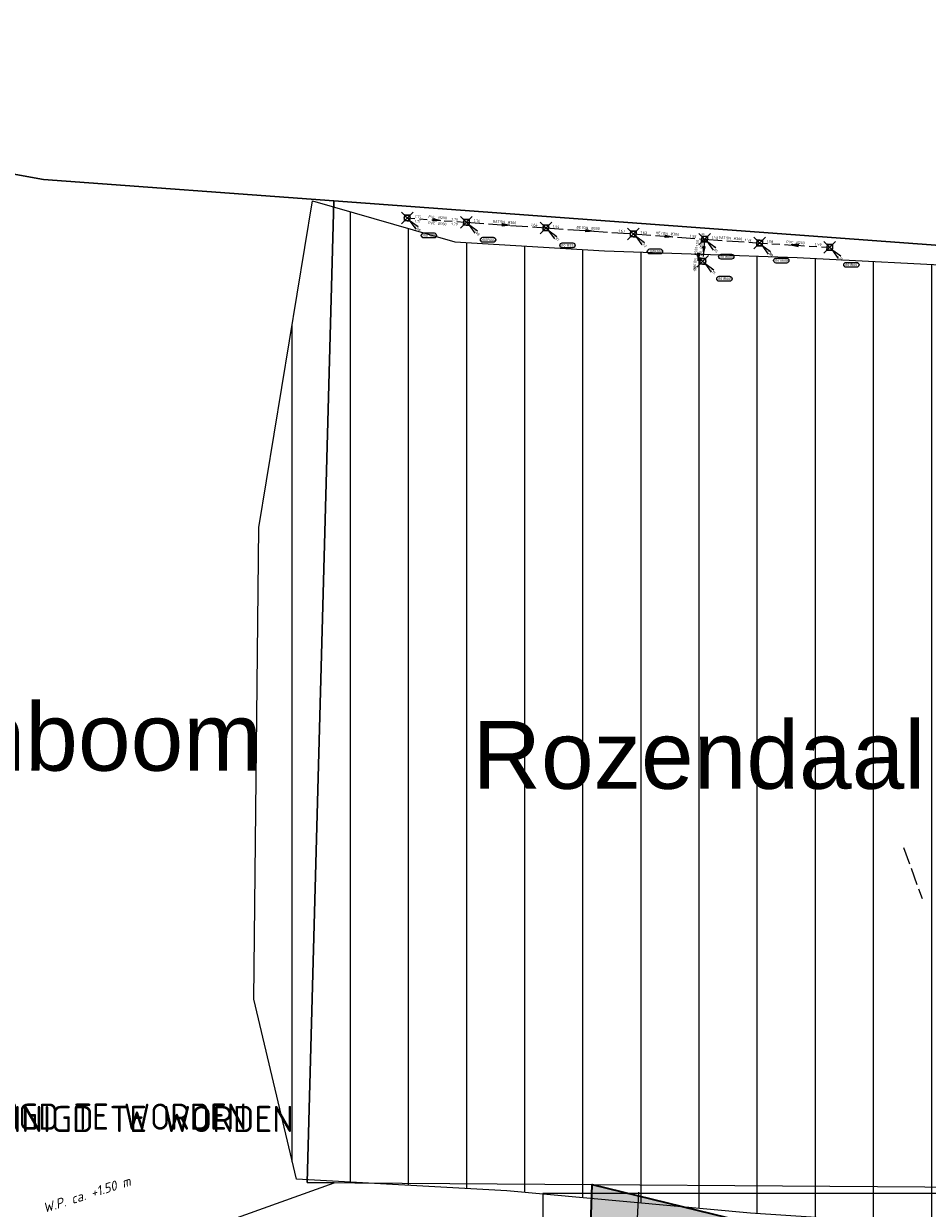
# Model space of a CAD drawing. Header units: metres. Extents: x 153214 to 171403, y 455965 to 463272.
# Tile 53 of 75: x 157931 to 158398, y 460456 to 461067. Entities that reach past the tile are written whole.
import ezdxf
from ezdxf.enums import TextEntityAlignment as Align

# ---------------------------------------------------------------- set-up
doc = ezdxf.new("R2010")
doc.units = ezdxf.units.M
doc.header["$PDMODE"] = 3
doc.header["$PDSIZE"] = 3
for name, pattern in [('RI-DWA_BETON-SO', [11.4, 9, -2.4]), ('RI-HWA_BETON-SO', [11.4, 9, -2.4]), ('RI-HWA_PVC-SO', [6.4, 4, -2.4])]:
    doc.linetypes.add(name, pattern=pattern)
doc.layers.get('0').update_dxf_attribs({"lineweight": 25})
doc.layers.get('defpoints').update_dxf_attribs({"lineweight": 25})
for name, color, linetype in [('2025 hatch', 41, 'Continuous'), ('2026', 10, 'Continuous'), ('2026 hatch', 10, 'Continuous'), ('B-OI-RI-GWA_RIOOLPUT_INSPECTIEPUT-S', 12, 'Continuous'), ('B-OI-RI-HWA_PUTNUMMER-S', 154, 'Continuous'), ('B-OI-RI-HWA_RIOOLLEIDING_BETON_300-G', 154, 'RI-HWA_BETON-SO'), ('B-OI-RI-HWA_RIOOLLEIDING_BETON_500-G', 154, 'RI-HWA_BETON-SO'), ('B-OI-RI-HWA_RIOOLLEIDING_PVC_200-G', 154, 'RI-HWA_PVC-SO'), ('b-ri-t50-wp', 3, 'Continuous')]:
    doc.layers.add(name, color=color, linetype=linetype)
for name, color, linetype, lineweight in [('B-OI-RI-DWA_RIOOLLEIDING_BETON_300-G', 38, 'RI-DWA_BETON-SO', 18), ('B-OI-RI-HWA_RIOOLPUT_INSPECTIEPUT-S', 154, 'Continuous', 25), ('B-OI-RI-HWA_STROOMRICHTING-S', 154, 'Continuous', 25), ('B-OI-RI-T18', 1, 'Continuous', 18), ('N-WE-RI-GRENS_WERK-G', 11, 'XX-WERKGRENS 1', 35), ('X-XX-AL-TEKENBLAD-KADER-G-OZ', 2, 'Continuous', 25)]:
    doc.layers.add(name, color=color, linetype=linetype, lineweight=lineweight)
doc.layers.add('inspectieput', color=7, linetype='Continuous', plot=False)
doc.styles.add('ARIAL', font='arial.ttf')
doc.styles.add('ISO', font='iso.shx')
doc.styles.add('NLCS-ISO', font='isocpeur.ttf')
doc.styles.add('NLCS-ISO-M750-T35', font='NLCS-ISO.ttf', dxfattribs={"height": 2.625})
doc.styles.add('NLCS-ISO-M7500-T18', font='NLCS-ISO.ttf', dxfattribs={"height": 13.5})
doc.linetypes.add('XX-WERKGRENS 1', pattern='A,0,[137,NLCS.SHX,S=0.05,R=0,X=-0.55,Y=-0.675],-3', length=3)

# ---------------------------------------------------------------- blocks, each defined once
blk = doc.blocks.new('*U42')
at = {"ltscale": 0.1}
blk.add_hatch(color=256, dxfattribs=at).paths.add_polyline_path([(-2.5, 0), (2.5, -0.83), (2.5, 0.83)])
at = {"ltscale": 0.1, "flags": 128}
blk.add_lwpolyline([(-2.5, 0), (2.5, -0.83), (2.5, 0.83)], close=True, dxfattribs=at)
at = {"ltscale": 0.1, "style": 'NLCS-ISO'}
for tag, p in [('BOBL', (-14.82, 0)), ('MAT', (-1, 0.5))]:
    blk.add_attdef(tag, text='', height=1.8, dxfattribs=at).set_placement(p, align=Align.BOTTOM_RIGHT)
for tag, p in [('DIA', (1, 0.5)), ('BOBR', (13.88, 0))]:
    blk.add_attdef(tag, text='', height=1.8, dxfattribs=at).set_placement(p, align=Align.BOTTOM_LEFT)
at = {"layer": 'defpoints', "ltscale": 0.1, "style": 'NLCS-ISO', "flags": 1}
blk.add_attdef('JVA', text='', height=1.8, dxfattribs=at).set_placement((0, -1), align=Align.TOP_CENTER)
blk = doc.blocks.new('*U43')
at = {"ltscale": 0.1, "style": 'NLCS-ISO'}
for tag, p in [('BOBL', (-9.63, 0)), ('MAT', (-1, 0.5))]:
    blk.add_attdef(tag, text='', height=1.8, dxfattribs=at).set_placement(p, align=Align.BOTTOM_RIGHT)
for tag, p in [('DIA', (1, 0.5)), ('BOBR', (8.68, 0))]:
    blk.add_attdef(tag, text='', height=1.8, dxfattribs=at).set_placement(p, align=Align.BOTTOM_LEFT)
at = {"layer": 'defpoints', "ltscale": 0.1, "style": 'NLCS-ISO', "flags": 1}
blk.add_attdef('JVA', text='', height=1.8, dxfattribs=at).set_placement((0, -1), align=Align.TOP_CENTER)
blk = doc.blocks.new('*U13')
at = {"ltscale": 0.1}
blk.add_hatch(color=256, dxfattribs=at).paths.add_polyline_path([(-2.5, 0), (2.5, -0.83), (2.5, 0.83)])
at = {"ltscale": 0.1, "flags": 128}
blk.add_lwpolyline([(-2.5, 0), (2.5, -0.83), (2.5, 0.83)], close=True, dxfattribs=at)
at = {"ltscale": 0.1, "style": 'NLCS-ISO'}
for tag, p in [('BOBL', (-5.66, 0)), ('MAT', (-1, 0.5))]:
    blk.add_attdef(tag, text='', height=1.8, dxfattribs=at).set_placement(p, align=Align.BOTTOM_RIGHT)
for tag, p in [('DIA', (1, 0.5)), ('BOBR', (7.22, 0))]:
    blk.add_attdef(tag, text='', height=1.8, dxfattribs=at).set_placement(p, align=Align.BOTTOM_LEFT)
at = {"layer": 'defpoints', "ltscale": 0.1, "style": 'NLCS-ISO', "flags": 1}
blk.add_attdef('JVA', text='', height=1.8, dxfattribs=at).set_placement((0, -1), align=Align.TOP_CENTER)
blk = doc.blocks.new('*U49')
at = {"ltscale": 0.1}
blk.add_hatch(color=256, dxfattribs=at).paths.add_polyline_path([(2.5, 0), (-2.5, -0.83), (-2.5, 0.83)])
at = {"ltscale": 0.1, "flags": 128}
blk.add_lwpolyline([(2.5, 0), (-2.5, -0.83), (-2.5, 0.83)], close=True, dxfattribs=at)
at = {"ltscale": 0.1, "style": 'NLCS-ISO'}
for tag, p in [('BOBL', (-15.27, 0)), ('MAT', (-1, 0.5))]:
    blk.add_attdef(tag, text='', height=1.8, dxfattribs=at).set_placement(p, align=Align.BOTTOM_RIGHT)
for tag, p in [('DIA', (1, 0.5)), ('BOBR', (14.32, 0))]:
    blk.add_attdef(tag, text='', height=1.8, dxfattribs=at).set_placement(p, align=Align.BOTTOM_LEFT)
at = {"layer": 'defpoints', "ltscale": 0.1, "style": 'NLCS-ISO', "flags": 1}
blk.add_attdef('JVA', text='', height=1.8, dxfattribs=at).set_placement((0, -1), align=Align.TOP_CENTER)
blk = doc.blocks.new('*U50')
at = {"ltscale": 0.1}
blk.add_hatch(color=256, dxfattribs=at).paths.add_polyline_path([(2.5, 0), (-2.5, -0.83), (-2.5, 0.83)])
at = {"ltscale": 0.1, "flags": 128}
blk.add_lwpolyline([(2.5, 0), (-2.5, -0.83), (-2.5, 0.83)], close=True, dxfattribs=at)
at = {"ltscale": 0.1, "style": 'NLCS-ISO'}
for tag, p in [('BOBL', (-20.82, 0)), ('MAT', (-1, 0.5))]:
    blk.add_attdef(tag, text='', height=1.8, dxfattribs=at).set_placement(p, align=Align.BOTTOM_RIGHT)
for tag, p in [('DIA', (1, 0.5)), ('BOBR', (19.87, -0.01))]:
    blk.add_attdef(tag, text='', height=1.8, dxfattribs=at).set_placement(p, align=Align.BOTTOM_LEFT)
at = {"layer": 'defpoints', "ltscale": 0.1, "style": 'NLCS-ISO', "flags": 1}
blk.add_attdef('JVA', text='', height=1.8, dxfattribs=at).set_placement((0, -1), align=Align.TOP_CENTER)
blk = doc.blocks.new('*U51')
at = {"ltscale": 0.1}
blk.add_hatch(color=256, dxfattribs=at).paths.add_polyline_path([(2.5, 0), (-2.5, -0.83), (-2.5, 0.83)])
at = {"ltscale": 0.1, "flags": 128}
blk.add_lwpolyline([(2.5, 0), (-2.5, -0.83), (-2.5, 0.83)], close=True, dxfattribs=at)
at = {"ltscale": 0.1, "style": 'NLCS-ISO'}
for tag, p in [('BOBL', (-18.06, 0)), ('MAT', (-1, 0.5))]:
    blk.add_attdef(tag, text='', height=1.8, dxfattribs=at).set_placement(p, align=Align.BOTTOM_RIGHT)
for tag, p in [('DIA', (1, 0.5)), ('BOBR', (17.12, 0))]:
    blk.add_attdef(tag, text='', height=1.8, dxfattribs=at).set_placement(p, align=Align.BOTTOM_LEFT)
at = {"layer": 'defpoints', "ltscale": 0.1, "style": 'NLCS-ISO', "flags": 1}
blk.add_attdef('JVA', text='', height=1.8, dxfattribs=at).set_placement((0, -1), align=Align.TOP_CENTER)
blk = doc.blocks.new('*U52')
at = {"ltscale": 0.1}
blk.add_hatch(color=256, dxfattribs=at).paths.add_polyline_path([(2.5, 0), (-2.5, -0.83), (-2.5, 0.83)])
at = {"ltscale": 0.1, "flags": 128}
blk.add_lwpolyline([(2.5, 0), (-2.5, -0.83), (-2.5, 0.83)], close=True, dxfattribs=at)
at = {"ltscale": 0.1, "style": 'NLCS-ISO'}
for tag, p in [('BOBL', (-11.09, -3.24)), ('MAT', (-1, -3.74))]:
    blk.add_attdef(tag, text='', height=1.8, dxfattribs=at).set_placement(p, align=Align.BOTTOM_RIGHT)
for tag, p in [('DIA', (1, -3.74)), ('BOBR', (10.14, -3.24))]:
    blk.add_attdef(tag, text='', height=1.8, dxfattribs=at).set_placement(p, align=Align.BOTTOM_LEFT)
at = {"layer": 'defpoints', "ltscale": 0.1, "style": 'NLCS-ISO', "flags": 1}
blk.add_attdef('JVA', text='', height=1.8, dxfattribs=at).set_placement((0, -1), align=Align.TOP_CENTER)
blk = doc.blocks.new('B-SRI-PUT_HWA-SO')
at = {"lineweight": -3, "flags": 128}
blk.add_lwpolyline([(-2, -2), (2, -2), (2, 2), (-2, 2)], close=True, dxfattribs=at)
at = {"lineweight": -3}
blk.add_circle((0, 0), 2, dxfattribs=at)
blk = doc.blocks.new('*U368')
for q in [(5.83, -7.6), (7.6, -5.83)]:
    blk.add_line((1.41, -1.41), q)
blk.add_lwpolyline([(18.48, -13.72), (11.32, -13.72, -1), (11.32, -10.34), (18.48, -10.34, -1)], format="xyb", close=True)
at = {"ltscale": 0.1, "style": 'NLCS-ISO'}
blk.add_attdef('PUTHGT', text='', height=1.8, rotation=315, dxfattribs=at).set_placement((5.39, -5.43), align=Align.MIDDLE_LEFT)
blk.add_attdef('PUTNR', text='', height=1.8, dxfattribs=at).set_placement((15, -10.2), align=Align.MIDDLE_CENTER)
blk = doc.blocks.new('*U757')
at = {"ltscale": 0.1}
blk.add_hatch(color=256, dxfattribs=at).paths.add_polyline_path([(2.5, 0), (-2.5, -0.83), (-2.5, 0.83)])
at = {"ltscale": 0.1, "flags": 128}
blk.add_lwpolyline([(2.5, 0), (-2.5, -0.83), (-2.5, 0.83)], close=True, dxfattribs=at)
at = {"ltscale": 0.1, "style": 'NLCS-ISO'}
for tag, p in [('BOBL', (-11.09, 0)), ('MAT', (-1, 0.5))]:
    blk.add_attdef(tag, text='', height=1.8, dxfattribs=at).set_placement(p, align=Align.BOTTOM_RIGHT)
for tag, p in [('DIA', (1, 0.5)), ('BOBR', (10.14, 0))]:
    blk.add_attdef(tag, text='', height=1.8, dxfattribs=at).set_placement(p, align=Align.BOTTOM_LEFT)
at = {"layer": 'defpoints', "ltscale": 0.1, "style": 'NLCS-ISO', "flags": 1}
blk.add_attdef('JVA', text='', height=1.8, dxfattribs=at).set_placement((0, -1), align=Align.TOP_CENTER)

msp = doc.modelspace()

# ---------------------------------------------------------------- hatches: boundary and pattern name
at = {"layer": '2025 hatch', "transparency": 33554559}
h = msp.add_hatch(color=256, dxfattribs=at)
h.dxf.hatch_style = 1
h.paths.add_polyline_path([(159077.62, 460637.99), (159096.81, 460899.87), (158916.01, 460923.23), (158728.53, 460940.58), (158648.07, 460952.21), (158505.67, 460962.09), (158443.15, 460966.04), (158437.59, 460930.28), (158417.94, 460803.32), (158405.79, 460653.47), (158403.54, 460424.19), (158224.71, 460467.81), (158223.62, 460431.46), (158205.99, 460326.23), (158208, 460209.19), (158333.86, 460034.55), (158673.49, 460044.25), (158690.12, 459907.56), (158701.58, 459662.33), (158981.45, 459660.79), (159001.96, 459738.54), (159036.42, 459986.73), (159035.05, 460076.51), (159048.95, 460271.09), (159051.55, 460363.07), (159057.51, 460426.77)])
at = {"layer": '2026 hatch', "transparency": 33554559}
h = msp.add_hatch(dxfattribs=at)
h.set_pattern_fill('ANSI31', color=256, scale=30, angle=225)
h.set_pattern_definition([(270, (0, 0), (30, -4e-15), [])])
h.paths.add_polyline_path([(158453.35, 460450.29), (158387.41, 460447.75), (158306.58, 460452.99), (158180.75, 460464.59), (158072.14, 460470.66), (158050.11, 460563.47), (158052.8, 460806.76), (158080.43, 460975.32), (158153.89, 460954.2), (158231.16, 460949.57), (158330.64, 460946.13), (158424.29, 460941.27), (158444.79, 460894.7), (158442.51, 460860.4), (158435.42, 460801.27), (158500.5, 460806.09), (158441.57, 460708.79), (158429.62, 460648.2)])

# ---------------------------------------------------------------- linework, layer by layer
at = {"layer": '2026', "flags": 128}
msp.add_lwpolyline([(158453.35, 460450.29), (158387.41, 460447.75), (158306.58, 460452.99), (158180.75, 460464.59), (158072.14, 460470.66), (158050.11, 460563.47), (158052.8, 460806.76), (158080.43, 460975.32), (158153.89, 460954.2), (158231.16, 460949.57), (158330.64, 460946.13), (158424.29, 460941.27), (158444.79, 460894.7), (158442.51, 460860.4), (158435.42, 460801.27), (158500.5, 460806.09), (158441.57, 460708.79), (158429.62, 460648.2)], close=True, dxfattribs=at)
at = {"layer": 'B-OI-RI-DWA_RIOOLLEIDING_BETON_300-G'}
msp.add_line((158385.48, 460641.78), (158395, 460615.32), dxfattribs=at)
at = {"layer": 'B-OI-RI-HWA_RIOOLLEIDING_BETON_300-G'}
for p, q in [((158159.89, 460964.29), (158200.89, 460961.41)), ((158159.89, 460964.29), (158200.89, 460961.41)), ((158200.89, 460961.41), (158246.02, 460958.28)), ((158200.89, 460961.41), (158246.02, 460958.28)), ((158246.02, 460958.28), (158282.83, 460955.57)), ((158246.02, 460958.28), (158282.83, 460955.57)), ((158282.83, 460955.57), (158311.2, 460953.57)), ((158282.83, 460955.57), (158311.2, 460953.57))]:
    msp.add_line(p, q, dxfattribs=at)
at = {"layer": 'B-OI-RI-HWA_RIOOLLEIDING_BETON_500-G'}
msp.add_line((158282.83, 460955.57), (158281.86, 460944.17), dxfattribs=at)
msp.add_line((158282.83, 460955.57), (158281.86, 460944.17), dxfattribs=at)
at = {"layer": 'B-OI-RI-HWA_RIOOLLEIDING_PVC_200-G'}
for p, q in [((158129.33, 460966.52), (158159.89, 460964.29)), ((158129.33, 460966.52), (158159.89, 460964.29)), ((158311.2, 460953.57), (158347.38, 460951.37)), ((158311.2, 460953.57), (158347.38, 460951.37))]:
    msp.add_line(p, q, dxfattribs=at)
at = {"layer": 'defpoints', "color": 6, "flags": 128}
for points in [[(158502.17, 461453.19), (157998.54, 461599.61), (157912.2, 461603.76), (157553.54, 461616.55), (157554.51, 461607.91), (157690.65, 461031.71), (157941.59, 460986.37), (158091.43, 460975.36), (158486.16, 460946.35)], [(158502.17, 461453.19), (157998.54, 461599.61), (157912.2, 461603.76), (157553.54, 461616.55), (157554.51, 461607.91), (157690.65, 461031.71), (157941.59, 460986.37), (158091.43, 460975.36), (158486.16, 460946.35)], [(158091.43, 460975.36), (157941.59, 460986.37), (157690.65, 461031.71), (157733.38, 460701.35), (157712.98, 460408.01), (157904.22, 460391.29), (157902.48, 460400.91), (158091.63, 460468.76), (158077.73, 460468.85)], [(158091.43, 460975.36), (157941.59, 460986.37), (157690.65, 461031.71), (157733.38, 460701.35), (157712.98, 460408.01), (157904.22, 460391.29), (157902.48, 460400.91), (158091.63, 460468.76), (158077.73, 460468.85)], [(158486.16, 460946.35), (158091.43, 460975.36), (158077.73, 460468.85), (158470.14, 460466.19)], [(158486.16, 460946.35), (158091.43, 460975.36), (158077.73, 460468.85), (158470.14, 460466.19)]]:
    msp.add_lwpolyline(points, close=True, dxfattribs=at)
msp.add_lwpolyline([(158214.28, 460105.99), (158225.8, 460222.63), (158242.74, 460340.36), (158248.79, 460463.87)], dxfattribs=at)
msp.add_lwpolyline([(158214.28, 460105.99), (158225.8, 460222.63), (158242.74, 460340.36), (158248.79, 460463.87)], dxfattribs=at)
at = {"layer": 'inspectieput'}
for p in [(158129.33, 460966.52), (158129.33, 460966.52), (158159.89, 460964.29), (158159.89, 460964.29), (158200.89, 460961.41), (158200.89, 460961.41), (158246.02, 460958.28), (158246.02, 460958.28), (158282.83, 460955.57), (158282.83, 460955.57), (158311.2, 460953.57), (158311.2, 460953.57), (158347.38, 460951.37), (158347.38, 460951.37), (158281.86, 460944.17), (158281.86, 460944.17)]:
    msp.add_point(p, dxfattribs=at)
at = {"layer": 'N-WE-RI-GRENS_WERK-G', "ltscale": 0.5, "flags": 128}
msp.add_lwpolyline([(158443.15, 460966.04), (158505.67, 460962.09), (158648.07, 460952.21), (158728.53, 460940.58), (158916.01, 460923.23), (159096.81, 460899.87), (159077.62, 460637.99), (159057.51, 460426.77), (159051.55, 460363.07), (159048.95, 460271.09), (159035.05, 460076.51), (159036.42, 459986.73), (159001.96, 459738.54), (158981.45, 459660.79), (158701.58, 459662.33), (158690.12, 459907.56), (158673.49, 460044.25), (158333.86, 460034.55), (158208, 460209.19), (158205.99, 460326.23), (158223.62, 460431.46), (158224.71, 460467.81), (158403.54, 460424.19), (158405.79, 460653.47), (158417.94, 460803.32), (158437.59, 460930.28), (158443.15, 460966.04)], dxfattribs=at)
at = {"layer": 'X-XX-AL-TEKENBLAD-KADER-G-OZ', "elevation": -0.01, "flags": 128}
msp.add_lwpolyline([(158814.33, 460463.16), (158506.83, 460463.16), (158349.33, 460463.16), (158199.33, 460463.16), (158199.33, 460247.91), (158199.33, 460032.66), (158664.33, 460032.66), (158664.33, 460120.98), (158814.33, 460120.98), (158814.33, 460341.21), (158814.33, 460341.21)], close=True, dxfattribs=at)

# ---------------------------------------------------------------- block references
at = {"layer": 'B-OI-RI-HWA_PUTNUMMER-S'}
ref = msp.add_blockref('*U368', (158129.33, 460966.52), dxfattribs=dict(at, xscale=0.75, yscale=0.75, zscale=0.75))
ref.add_attrib('PUTNR', '0101R001', dxfattribs={"layer": '0', "ltscale": 0.1, "height": 1.35, "style": 'NLCS-ISO'}).set_placement((158140.58, 460957.52), align=Align.MIDDLE_CENTER)
ref.add_attrib('PUTHGT', '3.08', dxfattribs={"layer": '0', "ltscale": 0.1, "height": 1.35, "rotation": 315, "style": 'NLCS-ISO'}).set_placement((158133.37, 460962.45), align=Align.MIDDLE_LEFT)
ref = msp.add_blockref('*U368', (158129.33, 460966.52), dxfattribs=dict(at, xscale=0.75, yscale=0.75, zscale=0.75))
ref.add_attrib('PUTNR', '0101R001', dxfattribs={"layer": '0', "ltscale": 0.1, "height": 1.35, "style": 'NLCS-ISO'}).set_placement((158140.58, 460957.52), align=Align.MIDDLE_CENTER)
ref.add_attrib('PUTHGT', '3.08', dxfattribs={"layer": '0', "ltscale": 0.1, "height": 1.35, "rotation": 315, "style": 'NLCS-ISO'}).set_placement((158133.37, 460962.45), align=Align.MIDDLE_LEFT)
ref = msp.add_blockref('*U368', (158159.89, 460964.29), dxfattribs=dict(at, xscale=0.75, yscale=0.75, zscale=0.75))
ref.add_attrib('PUTNR', '0101R002', dxfattribs={"layer": '0', "ltscale": 0.1, "height": 1.35, "style": 'NLCS-ISO'}).set_placement((158171.14, 460955.29), align=Align.MIDDLE_CENTER)
ref.add_attrib('PUTHGT', '3.08', dxfattribs={"layer": '0', "ltscale": 0.1, "height": 1.35, "rotation": 315, "style": 'NLCS-ISO'}).set_placement((158163.93, 460960.22), align=Align.MIDDLE_LEFT)
ref = msp.add_blockref('*U368', (158159.89, 460964.29), dxfattribs=dict(at, xscale=0.75, yscale=0.75, zscale=0.75))
ref.add_attrib('PUTNR', '0101R002', dxfattribs={"layer": '0', "ltscale": 0.1, "height": 1.35, "style": 'NLCS-ISO'}).set_placement((158171.14, 460955.29), align=Align.MIDDLE_CENTER)
ref.add_attrib('PUTHGT', '3.08', dxfattribs={"layer": '0', "ltscale": 0.1, "height": 1.35, "rotation": 315, "style": 'NLCS-ISO'}).set_placement((158163.93, 460960.22), align=Align.MIDDLE_LEFT)
ref = msp.add_blockref('*U368', (158200.89, 460961.41), dxfattribs=dict(at, xscale=0.75, yscale=0.75, zscale=0.75))
ref.add_attrib('PUTNR', '0101R003', dxfattribs={"layer": '0', "ltscale": 0.1, "height": 1.35, "style": 'NLCS-ISO'}).set_placement((158212.14, 460952.41), align=Align.MIDDLE_CENTER)
ref.add_attrib('PUTHGT', '2.97', dxfattribs={"layer": '0', "ltscale": 0.1, "height": 1.35, "rotation": 315, "style": 'NLCS-ISO'}).set_placement((158204.93, 460957.34), align=Align.MIDDLE_LEFT)
ref = msp.add_blockref('*U368', (158200.89, 460961.41), dxfattribs=dict(at, xscale=0.75, yscale=0.75, zscale=0.75))
ref.add_attrib('PUTNR', '0101R003', dxfattribs={"layer": '0', "ltscale": 0.1, "height": 1.35, "style": 'NLCS-ISO'}).set_placement((158212.14, 460952.41), align=Align.MIDDLE_CENTER)
ref.add_attrib('PUTHGT', '2.97', dxfattribs={"layer": '0', "ltscale": 0.1, "height": 1.35, "rotation": 315, "style": 'NLCS-ISO'}).set_placement((158204.93, 460957.34), align=Align.MIDDLE_LEFT)
ref = msp.add_blockref('*U368', (158246.02, 460958.28), dxfattribs=dict(at, xscale=0.75, yscale=0.75, zscale=0.75))
ref.add_attrib('PUTNR', '0101R004', dxfattribs={"layer": '0', "ltscale": 0.1, "height": 1.35, "style": 'NLCS-ISO'}).set_placement((158257.27, 460949.28), align=Align.MIDDLE_CENTER)
ref.add_attrib('PUTHGT', '2.92', dxfattribs={"layer": '0', "ltscale": 0.1, "height": 1.35, "rotation": 315, "style": 'NLCS-ISO'}).set_placement((158250.06, 460954.21), align=Align.MIDDLE_LEFT)
ref = msp.add_blockref('*U368', (158246.02, 460958.28), dxfattribs=dict(at, xscale=0.75, yscale=0.75, zscale=0.75))
ref.add_attrib('PUTNR', '0101R004', dxfattribs={"layer": '0', "ltscale": 0.1, "height": 1.35, "style": 'NLCS-ISO'}).set_placement((158257.27, 460949.28), align=Align.MIDDLE_CENTER)
ref.add_attrib('PUTHGT', '2.92', dxfattribs={"layer": '0', "ltscale": 0.1, "height": 1.35, "rotation": 315, "style": 'NLCS-ISO'}).set_placement((158250.06, 460954.21), align=Align.MIDDLE_LEFT)
ref = msp.add_blockref('*U368', (158282.83, 460955.57), dxfattribs=dict(at, xscale=0.75, yscale=0.75, zscale=0.75))
ref.add_attrib('PUTNR', '0101R008', dxfattribs={"layer": '0', "ltscale": 0.1, "height": 1.35, "style": 'NLCS-ISO'}).set_placement((158294.08, 460946.57), align=Align.MIDDLE_CENTER)
ref.add_attrib('PUTHGT', '2.86', dxfattribs={"layer": '0', "ltscale": 0.1, "height": 1.35, "rotation": 315, "style": 'NLCS-ISO'}).set_placement((158286.87, 460951.5), align=Align.MIDDLE_LEFT)
ref = msp.add_blockref('*U368', (158282.83, 460955.57), dxfattribs=dict(at, xscale=0.75, yscale=0.75, zscale=0.75))
ref.add_attrib('PUTNR', '0101R008', dxfattribs={"layer": '0', "ltscale": 0.1, "height": 1.35, "style": 'NLCS-ISO'}).set_placement((158294.08, 460946.57), align=Align.MIDDLE_CENTER)
ref.add_attrib('PUTHGT', '2.86', dxfattribs={"layer": '0', "ltscale": 0.1, "height": 1.35, "rotation": 315, "style": 'NLCS-ISO'}).set_placement((158286.87, 460951.5), align=Align.MIDDLE_LEFT)
ref = msp.add_blockref('*U368', (158311.2, 460953.57), dxfattribs=dict(at, xscale=0.75, yscale=0.75, zscale=0.75))
ref.add_attrib('PUTNR', '0101R006', dxfattribs={"layer": '0', "ltscale": 0.1, "height": 1.35, "style": 'NLCS-ISO'}).set_placement((158322.45, 460944.57), align=Align.MIDDLE_CENTER)
ref.add_attrib('PUTHGT', '2.80', dxfattribs={"layer": '0', "ltscale": 0.1, "height": 1.35, "rotation": 315, "style": 'NLCS-ISO'}).set_placement((158315.25, 460949.5), align=Align.MIDDLE_LEFT)
ref = msp.add_blockref('*U368', (158311.2, 460953.57), dxfattribs=dict(at, xscale=0.75, yscale=0.75, zscale=0.75))
ref.add_attrib('PUTNR', '0101R006', dxfattribs={"layer": '0', "ltscale": 0.1, "height": 1.35, "style": 'NLCS-ISO'}).set_placement((158322.45, 460944.57), align=Align.MIDDLE_CENTER)
ref.add_attrib('PUTHGT', '2.78', dxfattribs={"layer": '0', "ltscale": 0.1, "height": 1.35, "rotation": 315, "style": 'NLCS-ISO'}).set_placement((158315.25, 460949.5), align=Align.MIDDLE_LEFT)
ref = msp.add_blockref('*U368', (158347.38, 460951.37), dxfattribs=dict(at, xscale=0.75, yscale=0.75, zscale=0.75))
ref.add_attrib('PUTNR', '0101R007', dxfattribs={"layer": '0', "ltscale": 0.1, "height": 1.35, "style": 'NLCS-ISO'}).set_placement((158358.63, 460942.37), align=Align.MIDDLE_CENTER)
ref.add_attrib('PUTHGT', '2.75', dxfattribs={"layer": '0', "ltscale": 0.1, "height": 1.35, "rotation": 315, "style": 'NLCS-ISO'}).set_placement((158351.42, 460947.3), align=Align.MIDDLE_LEFT)
ref = msp.add_blockref('*U368', (158347.38, 460951.37), dxfattribs=dict(at, xscale=0.75, yscale=0.75, zscale=0.75))
ref.add_attrib('PUTNR', '0101R007', dxfattribs={"layer": '0', "ltscale": 0.1, "height": 1.35, "style": 'NLCS-ISO'}).set_placement((158358.63, 460942.37), align=Align.MIDDLE_CENTER)
ref.add_attrib('PUTHGT', '2.75', dxfattribs={"layer": '0', "ltscale": 0.1, "height": 1.35, "rotation": 315, "style": 'NLCS-ISO'}).set_placement((158351.42, 460947.3), align=Align.MIDDLE_LEFT)
ref = msp.add_blockref('*U368', (158281.86, 460944.17), dxfattribs=dict(at, xscale=0.75, yscale=0.75, zscale=0.75))
ref.add_attrib('PUTNR', '0101R005', dxfattribs={"layer": '0', "ltscale": 0.1, "height": 1.35, "style": 'NLCS-ISO'}).set_placement((158293.11, 460935.17), align=Align.MIDDLE_CENTER)
ref.add_attrib('PUTHGT', '3.15', dxfattribs={"layer": '0', "ltscale": 0.1, "height": 1.35, "rotation": 315, "style": 'NLCS-ISO'}).set_placement((158285.9, 460940.1), align=Align.MIDDLE_LEFT)
ref = msp.add_blockref('*U368', (158281.86, 460944.17), dxfattribs=dict(at, xscale=0.75, yscale=0.75, zscale=0.75))
ref.add_attrib('PUTNR', '0101R005', dxfattribs={"layer": '0', "ltscale": 0.1, "height": 1.35, "style": 'NLCS-ISO'}).set_placement((158293.11, 460935.17), align=Align.MIDDLE_CENTER)
ref.add_attrib('PUTHGT', '3.15', dxfattribs={"layer": '0', "ltscale": 0.1, "height": 1.35, "rotation": 315, "style": 'NLCS-ISO'}).set_placement((158285.9, 460940.1), align=Align.MIDDLE_LEFT)
at = {"layer": 'B-OI-RI-HWA_RIOOLPUT_INSPECTIEPUT-S'}
for p, xscale, yscale, zscale, rotation in [((158129.33, 460966.52), 0.75, 0.75, 0.75, 355.8316423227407), ((158129.33, 460966.52), 0.75, 0.75, 0.75, 355.8316423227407), ((158159.89, 460964.29), 0.75, 0.75, 0.75, 355.99045947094), ((158159.89, 460964.29), 0.7499999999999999, 0.7499999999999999, 0.7499999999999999, 355.99045947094), ((158200.89, 460961.41), 0.75, 0.75, 0.75, 356.0261879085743), ((158200.89, 460961.41), 0.75, 0.75, 0.75, 356.0261879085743), ((158246.02, 460958.28), 0.75, 0.75, 0.75, 355.7891786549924), ((158246.02, 460958.28), 0.75, 0.75, 0.75, 355.7891786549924), ((158282.83, 460955.57), 0.75, 0.75, 0.75, 355.9621711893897), ((158282.83, 460955.57), 0.7500000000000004, 0.7500000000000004, 0.7500000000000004, 355.9621711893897), ((158311.2, 460953.57), 0.75, 0.75, 0.75, 356.5308621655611), ((158311.2, 460953.57), 0.7500000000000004, 0.7500000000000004, 0.7500000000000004, 356.5308621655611), ((158347.38, 460951.37), 0.75, 0.75, 0.75, 176.5308621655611), ((158347.38, 460951.37), 0.75, 0.75, 0.75, 176.5308621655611), ((158281.86, 460944.17), 0.75, 0.75, 0.75, 85.14323305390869), ((158281.86, 460944.17), 0.7500000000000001, 0.7500000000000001, 0.7500000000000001, 85.14323305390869)]:
    msp.add_blockref('B-SRI-PUT_HWA-SO', p, dxfattribs=dict(at, xscale=xscale, yscale=yscale, zscale=zscale, rotation=rotation))
at = {"layer": 'B-OI-RI-HWA_STROOMRICHTING-S'}
for name, p, xscale, yscale, zscale, rotation, values in [('*U757', (158144.61, 460965.4), 0.75, 0.75, 0.75, 355.8316423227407, {'MAT': 'PVC', 'DIA': '%%c200', 'BOBL': '1.71', 'BOBR': '1.70'}), ('*U52', (158144.61, 460965.4), 0.75, 0.75, 0.75, 355.8316423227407, {'MAT': 'PVC', 'DIA': '%%c200', 'BOBL': '1.71', 'BOBR': '1.70'}), ('*U51', (158180.39, 460962.85), 0.75, 0.75, 0.75, 355.99045947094, {'MAT': 'BETON', 'DIA': '%%c300', 'BOBL': '1.70', 'BOBR': '1.64'}), ('*U51', (158180.39, 460962.85), 0.7499999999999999, 0.7499999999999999, 0.7499999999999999, 355.99045947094, {'MAT': 'BETON', 'DIA': '%%c300', 'BOBL': '1.70', 'BOBR': '1.64'}), ('*U50', (158223.46, 460959.85), 0.75, 0.75, 0.75, 356.0261879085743, {'MAT': 'BETON', 'DIA': '%%c300', 'BOBL': '1.64', 'BOBR': '1.63'}), ('*U50', (158223.46, 460959.85), 0.75, 0.75, 0.75, 356.0261879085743, {'MAT': 'BETON', 'DIA': '%%c300', 'BOBL': '1.64', 'BOBR': '1.63'}), ('*U49', (158264.42, 460956.92), 0.75, 0.75, 0.75, 355.7891786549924, {'MAT': 'BETON', 'DIA': '%%c300', 'BOBL': '1.63', 'BOBR': '1.58'}), ('*U49', (158264.42, 460956.92), 0.75, 0.75, 0.75, 355.7891786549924, {'MAT': 'BETON', 'DIA': '%%c300', 'BOBL': '1.63', 'BOBR': '1.58'}), ('*U13', (158279.55, 460946.36), 0.75, 0.75, 0.75, 85.14323305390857, {'MAT': 'BETON', 'DIA': '%%c500', 'BOBL': '1.57', 'BOBR': '1.58'}), ('*U13', (158282.34, 460949.87), 0.75, 0.75, 0.75, 85.14323305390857, {'MAT': 'BETON', 'DIA': '%%c500', 'BOBL': '1.57', 'BOBR': '1.58'}), ('*U43', (158297.02, 460954.57), 0.75, 0.75, 0.75, 355.9621711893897, {'MAT': 'BETON', 'DIA': '%%c300', 'BOBL': '1.58', 'BOBR': '1.58'}), ('*U43', (158297.02, 460954.57), 0.7500000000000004, 0.7500000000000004, 0.7500000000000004, 355.9621711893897, {'MAT': 'BETON', 'DIA': '%%c300', 'BOBL': '1.58', 'BOBR': '1.58'}), ('*U42', (158329.29, 460952.47), 0.75, 0.75, 0.75, 356.5308621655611, {'MAT': 'PVC', 'DIA': '%%c200', 'BOBL': '1.58', 'BOBR': '1.59'}), ('*U42', (158329.29, 460952.47), 0.7500000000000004, 0.7500000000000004, 0.7500000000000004, 356.5308621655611, {'MAT': 'PVC', 'DIA': '%%c200', 'BOBL': '1.58', 'BOBR': '1.59'})]:
    msp.add_blockref(name, p, dxfattribs=dict(at, xscale=xscale, yscale=yscale, zscale=zscale, rotation=rotation)).add_auto_attribs(values)

# ---------------------------------------------------------------- texts
at = {"layer": 'B-OI-RI-GWA_RIOOLPUT_INSPECTIEPUT-S', "insert": (157489.52, 460509.58), "char_height": 13.5, "width": 737.8875, "attachment_point": 1, "style": 'ISO'}
msp.add_mtext('EEN DEEL VAN DEZE STRENGEN DIENT ELK JAAR GEREINIGD TE WORDEN ', dxfattribs=at)
at = {"layer": 'B-OI-RI-T18', "style": 'NLCS-ISO-M7500-T18'}
msp.add_text('EEN DEEL VAN DEZE STRENGEN DIENT ELK JAAR GEREINIGD TE WORDEN ', height=13.5, dxfattribs=at).set_placement((157479.17, 460494.88))
at = {"layer": 'b-ri-t50-wp', "style": 'NLCS-ISO-M750-T35', "oblique": 15}
msp.add_text('W.P. ca. +1.50 m', height=5, rotation=17.6799, dxfattribs=at).set_placement((157965.13, 460458.84), align=Align.BOTTOM_CENTER)
at = {"layer": 'defpoints', "color": 5, "style": 'ARIAL'}
for s, p in [('Rozenboom', (157790.9, 460681.34)), ('Rozendaal', (158163.05, 460672))]:
    msp.add_text(s, height=35, dxfattribs=at).set_placement(p)

doc.saveas('drawing.dxf')
